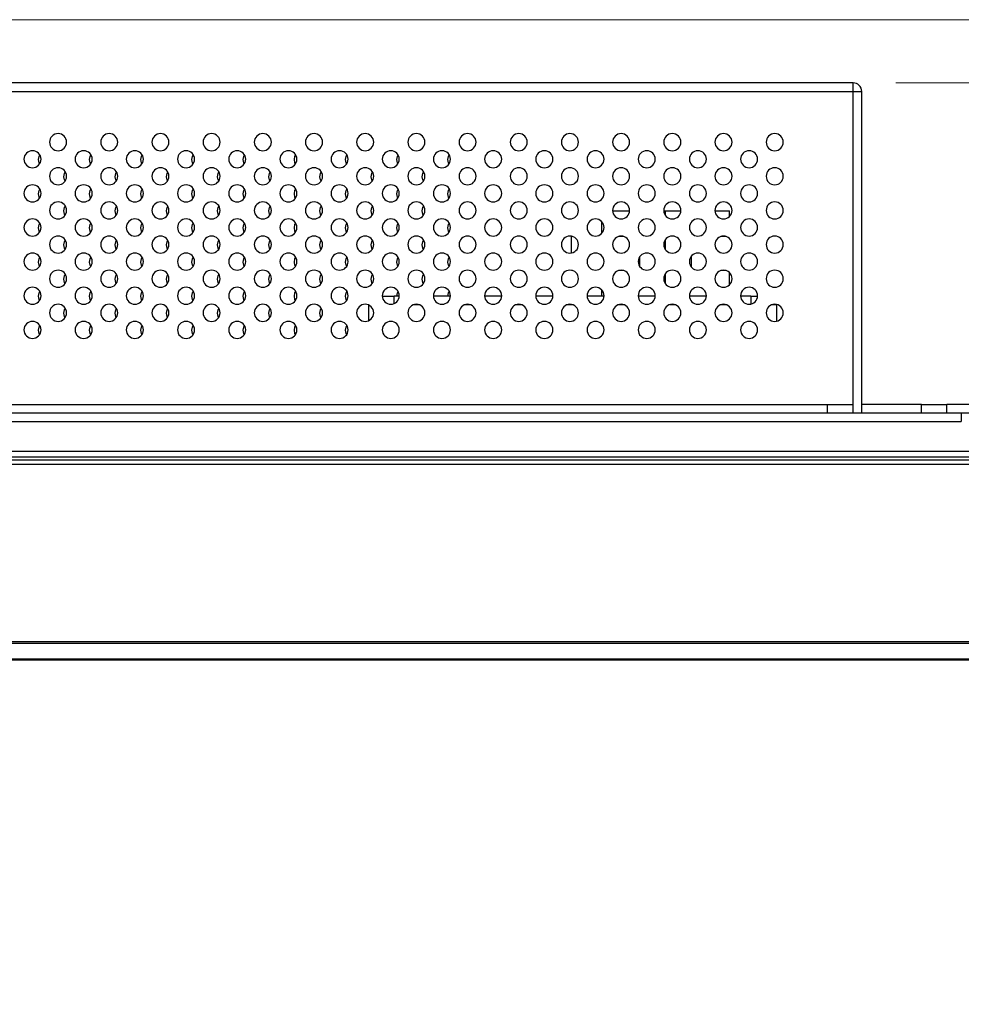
# Model space of a CAD drawing. Header units: millimetres. Extents: x 0 to 1118, y 0 to 864.
# Tile 26 of 254: x 443 to 466, y 599 to 622. Entities that reach past the tile are written whole.
import ezdxf

# ---------------------------------------------------------------- set-up
doc = ezdxf.new("R2010")
doc.units = ezdxf.units.MM
doc.styles.add('SLDTEXTSTYLE0', font='TXT', dxfattribs={"width": 0.75})
doc.dimstyles.new('SLDDIMSTYLE0', dxfattribs={"dimtxt": 4.7625, "dimasz": 3.556, "dimexe": 0, "dimexo": 0.0625, "dimgap": 1.190625, "dimtad": 1, "dimdec": 1, "dimlfac": 5, "dimrnd": 1e-09, "dimzin": 12, "dimdsep": 46, "dimtxsty": 'SLDTEXTSTYLE0', "dimsah": 1, "dimcen": 0.09, "dimadec": 0, "dimazin": 3, "dimtfac": 1, "dimtdec": 1, "dimtofl": 0, "dimtmove": 0, "dimatfit": 3, "dimfxl": 1, "dimfrac": 2, "dimtolj": 1, "dimtzin": 12, "dimarcsym": 0})
doc.dimstyles.new('SLDDIMSTYLE4', dxfattribs={"dimtxt": 4.7625, "dimasz": 3.556, "dimexe": 0, "dimexo": 0.0625, "dimgap": 1.190625, "dimtad": 1, "dimdec": 1, "dimlfac": 5, "dimrnd": 1e-09, "dimzin": 4, "dimdsep": 46, "dimtxsty": 'SLDTEXTSTYLE0', "dimsah": 1, "dimcen": 0.09, "dimadec": 0, "dimazin": 1, "dimtfac": 1, "dimtdec": 1, "dimtofl": 0, "dimtmove": 0, "dimatfit": 3, "dimfxl": 1, "dimfrac": 2, "dimtolj": 1, "dimtzin": 12, "dimarcsym": 0})

# ---------------------------------------------------------------- blocks, each defined once
blk = doc.blocks.new('_D_19')
at = {"color": 7, "linetype": 'Continuous', "lineweight": 0}
for p, q in [((464.029, 620.9), (495.549, 620.9)), ((494.549, 620.9), (494.549, 607.38)), ((483.749, 607.38), (495.549, 607.38)), ((494.549, 607.38), (494.549, 541.146))]:
    blk.add_line(p, q, dxfattribs=at)
at = {"color": 7, "linetype": 'Continuous', "lineweight": 18}
for points in [[(494.549, 620.9), (494.168, 617.344), (494.93, 617.344)], [(494.549, 607.38), (494.93, 610.936), (494.168, 610.936)]]:
    blk.add_solid(points, dxfattribs=at)
at = {"color": 7, "linetype": 'Continuous', "lineweight": 18, "char_height": 4.7625, "attachment_point": 1, "rotation": 90, "style": 'SLDTEXTSTYLE0'}
for s, insert in [('(to Rear Cover)', (488.409, 553.458)), ('67.6', (488.409, 541.146))]:
    blk.add_mtext(s, dxfattribs=dict(at, insert=insert))
blk = doc.blocks.new('_D_20')
at = {"color": 7, "linetype": 'Continuous', "lineweight": 0}
for p, q in [((415.989, 622.38), (507.549, 622.38)), ((506.549, 622.38), (506.549, 607.38)), ((483.749, 607.38), (507.549, 607.38)), ((506.549, 607.38), (506.549, 530.074))]:
    blk.add_line(p, q, dxfattribs=at)
at = {"color": 7, "linetype": 'Continuous', "lineweight": 18}
for points in [[(506.549, 622.38), (506.168, 618.824), (506.93, 618.824)], [(506.549, 607.38), (506.93, 610.936), (506.168, 610.936)]]:
    blk.add_solid(points, dxfattribs=at)
at = {"color": 7, "linetype": 'Continuous', "lineweight": 18, "char_height": 4.7625, "attachment_point": 1, "rotation": 90, "style": 'SLDTEXTSTYLE0'}
for s, insert in [('(to Speaker Cover)', (500.409, 542.386)), ('75.0', (500.409, 530.074))]:
    blk.add_mtext(s, dxfattribs=dict(at, insert=insert))

msp = doc.modelspace()

# ---------------------------------------------------------------- linework, layer by layer
at = {"color": 7, "linetype": 'Continuous', "lineweight": 25}
for p, q in [((463.029, 620.9), (415.249, 620.9)), ((463.029, 620.7), (463.029, 620.9)), ((415.249, 620.7), (463.029, 620.7)), ((463.029, 613.36), (463.029, 620.7)), ((463.029, 620.7), (463.229, 620.7)), ((463.229, 613.16), (463.229, 620.7)), ((457.391, 617.9), (457.79, 617.9)), ((458.591, 617.9), (458.629, 617.9)), ((458.629, 617.9), (458.99, 617.9)), ((459.791, 617.9), (460.129, 617.9)), ((460.129, 617.766), (460.129, 617.9)), ((457.129, 617.655), (457.129, 617.366)), ((456.453, 617.3), (456.429, 617.3)), ((456.429, 616.914), (456.429, 617.3)), ((457.653, 617.3), (457.528, 617.3)), ((460.053, 617.3), (459.928, 617.3)), ((459.239, 616.579), (459.239, 616.842)), ((458.018, 616.812), (458.018, 616.609)), ((456.429, 616.5), (456.429, 616.507)), ((456.453, 616.5), (456.429, 616.5)), ((457.653, 616.5), (457.528, 616.5)), ((460.053, 616.5), (459.928, 616.5)), ((460.129, 616.166), (460.129, 616.455)), ((457.129, 616.055), (457.129, 615.9)), ((451.669, 615.694), (451.669, 615.326)), ((451.991, 615.9), (452.269, 615.9)), ((452.39, 615.9), (452.269, 615.9)), ((452.853, 615.7), (452.728, 615.7)), ((453.59, 615.9), (453.191, 615.9)), ((454.053, 615.7), (453.928, 615.7)), ((454.79, 615.9), (454.391, 615.9)), ((455.253, 615.7), (455.128, 615.7)), ((455.99, 615.9), (455.591, 615.9)), ((456.453, 615.7), (456.328, 615.7)), ((457.19, 615.9), (456.791, 615.9)), ((457.653, 615.7), (457.528, 615.7)), ((458.39, 615.9), (457.991, 615.9)), ((458.853, 615.7), (458.728, 615.7)), ((459.59, 615.9), (459.191, 615.9)), ((460.053, 615.7), (459.928, 615.7)), ((460.629, 615.9), (460.391, 615.9)), ((460.629, 615.9), (460.79, 615.9)), ((461.229, 615.7), (461.128, 615.7)), ((461.229, 615.707), (461.229, 615.7)), ((461.229, 615.7), (461.229, 615.314)), ((415.849, 613.36), (462.429, 613.36)), ((465.565, 613.16), (425.829, 613.16)), ((462.429, 613.16), (462.429, 613.36)), ((462.429, 613.36), (463.029, 613.36)), ((463.029, 613.16), (463.029, 613.36)), ((464.629, 613.36), (463.229, 613.36)), ((464.629, 613.16), (464.629, 613.36)), ((464.629, 613.36), (465.229, 613.36)), ((465.229, 613.16), (465.229, 613.36)), ((479.237, 613.36), (465.229, 613.36)), ((465.565, 613.16), (465.565, 612.96)), ((438.625, 612.96), (465.565, 612.96)), ((479.125, 612.26), (424.447, 612.26)), ((480.729, 612.06), (237.649, 612.06)), ((423.337, 612.132), (479.125, 612.132)), ((237.649, 611.96), (480.729, 611.96)), ((480.729, 607.797), (237.649, 607.797)), ((237.649, 607.769), (480.729, 607.769)), ((480.729, 607.392), (237.649, 607.392)), ((237.649, 607.38), (480.729, 607.38))]:
    msp.add_line(p, q, dxfattribs=at)
at = {"color": 8, "linetype": 'Continuous', "lineweight": 25}
for p, q in [((458.629, 617.793), (458.629, 617.9)), ((458.629, 616.993), (458.629, 617.228)), ((458.629, 616.193), (458.629, 616.428)), ((452.269, 615.726), (452.269, 615.9)), ((460.629, 615.9), (460.629, 615.714))]:
    msp.add_line(p, q, dxfattribs=at)
at = {"color": 7, "linetype": 'Continuous', "lineweight": 25, "flags": 128}
for points in [[(443.929, 619.1), (443.944, 619.177), (443.963, 619.212)], [(445.129, 619.1), (445.144, 619.177), (445.163, 619.212)], [(446.329, 619.1), (446.344, 619.177), (446.363, 619.212)], [(447.529, 619.1), (447.544, 619.177), (447.563, 619.212)], [(448.729, 619.1), (448.744, 619.177), (448.763, 619.212)], [(449.929, 619.1), (449.944, 619.177), (449.963, 619.212)], [(451.129, 619.1), (451.144, 619.177), (451.163, 619.212)], [(452.329, 619.1), (452.344, 619.177), (452.363, 619.212)], [(453.529, 619.1), (453.544, 619.177), (453.563, 619.212)], [(443.956, 618.999), (443.944, 619.024), (443.929, 619.1)], [(445.156, 618.999), (445.144, 619.024), (445.129, 619.1)], [(446.356, 618.999), (446.344, 619.024), (446.329, 619.1)], [(447.556, 618.999), (447.544, 619.024), (447.529, 619.1)], [(448.756, 618.999), (448.744, 619.024), (448.729, 619.1)], [(449.956, 618.999), (449.944, 619.024), (449.929, 619.1)], [(451.156, 618.999), (451.144, 619.024), (451.129, 619.1)], [(452.356, 618.999), (452.344, 619.024), (452.329, 619.1)], [(453.556, 618.999), (453.544, 619.024), (453.529, 619.1)], [(444.529, 618.7), (444.544, 618.777), (444.563, 618.812)], [(444.556, 618.599), (444.544, 618.624), (444.529, 618.7)], [(445.729, 618.7), (445.744, 618.777), (445.763, 618.812)], [(445.756, 618.599), (445.744, 618.624), (445.729, 618.7)], [(446.929, 618.7), (446.944, 618.777), (446.963, 618.812)], [(446.956, 618.599), (446.944, 618.624), (446.929, 618.7)], [(448.129, 618.7), (448.144, 618.777), (448.163, 618.812)], [(448.156, 618.599), (448.144, 618.624), (448.129, 618.7)], [(449.329, 618.7), (449.344, 618.777), (449.363, 618.812)], [(449.356, 618.599), (449.344, 618.624), (449.329, 618.7)], [(450.529, 618.7), (450.544, 618.777), (450.563, 618.812)], [(450.556, 618.599), (450.544, 618.624), (450.529, 618.7)], [(451.729, 618.7), (451.744, 618.777), (451.763, 618.812)], [(451.756, 618.599), (451.744, 618.624), (451.729, 618.7)], [(452.929, 618.7), (452.944, 618.777), (452.963, 618.812)], [(452.956, 618.599), (452.944, 618.624), (452.929, 618.7)], [(443.929, 618.3), (443.944, 618.377), (443.963, 618.412)], [(443.956, 618.199), (443.944, 618.224), (443.929, 618.3)], [(445.129, 618.3), (445.144, 618.377), (445.163, 618.412)], [(445.156, 618.199), (445.144, 618.224), (445.129, 618.3)], [(446.329, 618.3), (446.344, 618.377), (446.363, 618.412)], [(446.356, 618.199), (446.344, 618.224), (446.329, 618.3)], [(447.529, 618.3), (447.544, 618.377), (447.563, 618.412)], [(447.556, 618.199), (447.544, 618.224), (447.529, 618.3)], [(448.729, 618.3), (448.744, 618.377), (448.763, 618.412)], [(448.756, 618.199), (448.744, 618.224), (448.729, 618.3)], [(449.929, 618.3), (449.944, 618.377), (449.963, 618.412)], [(449.956, 618.199), (449.944, 618.224), (449.929, 618.3)], [(451.129, 618.3), (451.144, 618.377), (451.163, 618.412)], [(451.156, 618.199), (451.144, 618.224), (451.129, 618.3)], [(452.329, 618.3), (452.344, 618.377), (452.363, 618.412)], [(452.356, 618.199), (452.344, 618.224), (452.329, 618.3)], [(453.529, 618.3), (453.544, 618.377), (453.563, 618.412)], [(453.556, 618.199), (453.544, 618.224), (453.529, 618.3)], [(444.529, 617.9), (444.544, 617.977), (444.563, 618.012)], [(445.729, 617.9), (445.744, 617.977), (445.763, 618.012)], [(446.929, 617.9), (446.944, 617.977), (446.963, 618.012)], [(448.129, 617.9), (448.144, 617.977), (448.163, 618.012)], [(449.329, 617.9), (449.344, 617.977), (449.363, 618.012)], [(450.529, 617.9), (450.544, 617.977), (450.563, 618.012)], [(451.729, 617.9), (451.744, 617.977), (451.763, 618.012)], [(452.929, 617.9), (452.944, 617.977), (452.963, 618.012)], [(444.556, 617.799), (444.544, 617.824), (444.529, 617.9)], [(445.756, 617.799), (445.744, 617.824), (445.729, 617.9)], [(446.956, 617.799), (446.944, 617.824), (446.929, 617.9)], [(448.156, 617.799), (448.144, 617.824), (448.129, 617.9)], [(449.356, 617.799), (449.344, 617.824), (449.329, 617.9)], [(450.556, 617.799), (450.544, 617.824), (450.529, 617.9)], [(451.756, 617.799), (451.744, 617.824), (451.729, 617.9)], [(452.956, 617.799), (452.944, 617.824), (452.929, 617.9)], [(443.929, 617.5), (443.944, 617.577), (443.963, 617.612)], [(445.129, 617.5), (445.144, 617.577), (445.163, 617.612)], [(446.329, 617.5), (446.344, 617.577), (446.363, 617.612)], [(447.529, 617.5), (447.544, 617.577), (447.563, 617.612)], [(448.729, 617.5), (448.744, 617.577), (448.763, 617.612)], [(449.929, 617.5), (449.944, 617.577), (449.963, 617.612)], [(451.129, 617.5), (451.144, 617.577), (451.163, 617.612)], [(452.329, 617.5), (452.344, 617.577), (452.363, 617.612)], [(453.529, 617.5), (453.544, 617.577), (453.563, 617.612)], [(443.956, 617.399), (443.944, 617.424), (443.929, 617.5)], [(445.156, 617.399), (445.144, 617.424), (445.129, 617.5)], [(446.356, 617.399), (446.344, 617.424), (446.329, 617.5)], [(447.556, 617.399), (447.544, 617.424), (447.529, 617.5)], [(448.756, 617.399), (448.744, 617.424), (448.729, 617.5)], [(449.956, 617.399), (449.944, 617.424), (449.929, 617.5)], [(451.156, 617.399), (451.144, 617.424), (451.129, 617.5)], [(452.356, 617.399), (452.344, 617.424), (452.329, 617.5)], [(453.556, 617.399), (453.544, 617.424), (453.529, 617.5)], [(444.529, 617.1), (444.544, 617.177), (444.563, 617.212)], [(444.556, 616.999), (444.544, 617.024), (444.529, 617.1)], [(445.729, 617.1), (445.744, 617.177), (445.763, 617.212)], [(445.756, 616.999), (445.744, 617.024), (445.729, 617.1)], [(446.929, 617.1), (446.944, 617.177), (446.963, 617.212)], [(446.956, 616.999), (446.944, 617.024), (446.929, 617.1)], [(448.129, 617.1), (448.144, 617.177), (448.163, 617.212)], [(448.156, 616.999), (448.144, 617.024), (448.129, 617.1)], [(449.329, 617.1), (449.344, 617.177), (449.363, 617.212)], [(449.356, 616.999), (449.344, 617.024), (449.329, 617.1)], [(450.529, 617.1), (450.544, 617.177), (450.563, 617.212)], [(450.556, 616.999), (450.544, 617.024), (450.529, 617.1)], [(451.729, 617.1), (451.744, 617.177), (451.763, 617.212)], [(451.756, 616.999), (451.744, 617.024), (451.729, 617.1)], [(452.929, 617.1), (452.944, 617.177), (452.963, 617.212)], [(452.956, 616.999), (452.944, 617.024), (452.929, 617.1)], [(443.929, 616.7), (443.944, 616.777), (443.963, 616.812)], [(443.956, 616.599), (443.944, 616.624), (443.929, 616.7)], [(445.129, 616.7), (445.144, 616.777), (445.163, 616.812)], [(445.156, 616.599), (445.144, 616.624), (445.129, 616.7)], [(446.329, 616.7), (446.344, 616.777), (446.363, 616.812)], [(446.356, 616.599), (446.344, 616.624), (446.329, 616.7)], [(447.529, 616.7), (447.544, 616.777), (447.563, 616.812)], [(447.556, 616.599), (447.544, 616.624), (447.529, 616.7)], [(448.729, 616.7), (448.744, 616.777), (448.763, 616.812)], [(448.756, 616.599), (448.744, 616.624), (448.729, 616.7)], [(449.929, 616.7), (449.944, 616.777), (449.963, 616.812)], [(449.956, 616.599), (449.944, 616.624), (449.929, 616.7)], [(451.129, 616.7), (451.144, 616.777), (451.163, 616.812)], [(451.156, 616.599), (451.144, 616.624), (451.129, 616.7)], [(452.329, 616.7), (452.344, 616.777), (452.363, 616.812)], [(452.356, 616.599), (452.344, 616.624), (452.329, 616.7)], [(453.529, 616.7), (453.544, 616.777), (453.563, 616.812)], [(453.556, 616.599), (453.544, 616.624), (453.529, 616.7)], [(444.529, 616.3), (444.544, 616.377), (444.563, 616.412)], [(445.729, 616.3), (445.744, 616.377), (445.763, 616.412)], [(446.929, 616.3), (446.944, 616.377), (446.963, 616.412)], [(448.129, 616.3), (448.144, 616.377), (448.163, 616.412)], [(449.329, 616.3), (449.344, 616.377), (449.363, 616.412)], [(450.529, 616.3), (450.544, 616.377), (450.563, 616.412)], [(451.729, 616.3), (451.744, 616.377), (451.763, 616.412)], [(452.929, 616.3), (452.944, 616.377), (452.963, 616.412)], [(444.556, 616.199), (444.544, 616.224), (444.529, 616.3)], [(445.756, 616.199), (445.744, 616.224), (445.729, 616.3)], [(446.956, 616.199), (446.944, 616.224), (446.929, 616.3)], [(448.156, 616.199), (448.144, 616.224), (448.129, 616.3)], [(449.356, 616.199), (449.344, 616.224), (449.329, 616.3)], [(450.556, 616.199), (450.544, 616.224), (450.529, 616.3)], [(451.756, 616.199), (451.744, 616.224), (451.729, 616.3)], [(452.956, 616.199), (452.944, 616.224), (452.929, 616.3)], [(443.929, 615.9), (443.944, 615.977), (443.963, 616.012)], [(445.129, 615.9), (445.144, 615.977), (445.163, 616.012)], [(446.329, 615.9), (446.344, 615.977), (446.363, 616.012)], [(447.529, 615.9), (447.544, 615.977), (447.563, 616.012)], [(448.729, 615.9), (448.744, 615.977), (448.763, 616.012)], [(449.929, 615.9), (449.944, 615.977), (449.963, 616.012)], [(451.129, 615.9), (451.144, 615.977), (451.163, 616.012)], [(452.329, 615.9), (452.344, 615.977), (452.363, 616.012)], [(453.529, 615.9), (453.544, 615.977), (453.563, 616.012)], [(443.956, 615.799), (443.944, 615.824), (443.929, 615.9)], [(445.156, 615.799), (445.144, 615.824), (445.129, 615.9)], [(446.356, 615.799), (446.344, 615.824), (446.329, 615.9)], [(447.556, 615.799), (447.544, 615.824), (447.529, 615.9)], [(448.756, 615.799), (448.744, 615.824), (448.729, 615.9)], [(449.956, 615.799), (449.944, 615.824), (449.929, 615.9)], [(451.156, 615.799), (451.144, 615.824), (451.129, 615.9)], [(444.529, 615.5), (444.544, 615.577), (444.563, 615.612)], [(444.556, 615.399), (444.544, 615.424), (444.529, 615.5)], [(445.729, 615.5), (445.744, 615.577), (445.763, 615.612)], [(445.756, 615.399), (445.744, 615.424), (445.729, 615.5)], [(446.929, 615.5), (446.944, 615.577), (446.963, 615.612)], [(446.956, 615.399), (446.944, 615.424), (446.929, 615.5)], [(448.129, 615.5), (448.144, 615.577), (448.163, 615.612)], [(448.156, 615.399), (448.144, 615.424), (448.129, 615.5)], [(449.329, 615.5), (449.344, 615.577), (449.363, 615.612)], [(449.356, 615.399), (449.344, 615.424), (449.329, 615.5)], [(450.529, 615.5), (450.544, 615.577), (450.563, 615.612)], [(450.556, 615.399), (450.544, 615.424), (450.529, 615.5)], [(443.929, 615.1), (443.944, 615.177), (443.963, 615.212)], [(443.956, 614.999), (443.944, 615.024), (443.929, 615.1)], [(445.129, 615.1), (445.144, 615.177), (445.163, 615.212)], [(445.156, 614.999), (445.144, 615.024), (445.129, 615.1)], [(446.329, 615.1), (446.344, 615.177), (446.363, 615.212)], [(446.356, 614.999), (446.344, 615.024), (446.329, 615.1)], [(447.529, 615.1), (447.544, 615.177), (447.563, 615.212)], [(447.556, 614.999), (447.544, 615.024), (447.529, 615.1)], [(448.729, 615.1), (448.744, 615.177), (448.763, 615.212)], [(448.756, 614.999), (448.744, 615.024), (448.729, 615.1)], [(449.929, 615.1), (449.944, 615.177), (449.963, 615.212)], [(449.956, 614.999), (449.944, 615.024), (449.929, 615.1)], [(451.129, 615.1), (451.144, 615.177), (451.163, 615.212)], [(451.156, 614.999), (451.144, 615.024), (451.129, 615.1)]]:
    msp.add_lwpolyline(points, dxfattribs=at)
at = {"color": 7, "linetype": 'Continuous', "lineweight": 25}
for centre, start, end in [((463.029, 620.7), 0, 90), ((444.39, 619.51), 0, 180), ((445.59, 619.51), 0, 180), ((446.79, 619.51), 0, 180), ((447.99, 619.51), 0, 180), ((449.19, 619.51), 0, 180), ((450.39, 619.51), 0, 180), ((451.59, 619.51), 0, 180), ((452.79, 619.51), 0, 180), ((453.99, 619.51), 0, 180), ((455.19, 619.51), 0, 180), ((456.39, 619.51), 0, 180), ((457.59, 619.51), 0, 180), ((458.79, 619.51), 0, 180), ((459.99, 619.51), 0, 180), ((461.19, 619.51), 0, 180), ((444.39, 619.51), 180, 0), ((445.59, 619.51), 180, 0), ((446.79, 619.51), 180, 0), ((447.99, 619.51), 180, 0), ((449.19, 619.51), 180, 0), ((450.39, 619.51), 180, 0), ((451.59, 619.51), 180, 0), ((452.79, 619.51), 180, 0), ((453.99, 619.51), 180, 0), ((455.19, 619.51), 180, 0), ((456.39, 619.51), 180, 0), ((457.59, 619.51), 180, 0), ((458.79, 619.51), 180, 0), ((459.99, 619.51), 180, 0), ((461.19, 619.51), 180, 0), ((443.79, 619.11), 0, 180), ((444.99, 619.11), 0, 180), ((446.19, 619.11), 0, 180), ((447.39, 619.11), 0, 180), ((448.59, 619.11), 0, 180), ((449.79, 619.11), 0, 180), ((450.99, 619.11), 0, 180), ((452.19, 619.11), 0, 180), ((453.39, 619.11), 0, 180), ((454.59, 619.11), 0, 180), ((455.79, 619.11), 0, 180), ((456.99, 619.11), 0, 180), ((458.19, 619.11), 0, 180), ((459.39, 619.11), 0, 180), ((460.59, 619.11), 0, 180), ((443.79, 619.11), 180, 0), ((444.99, 619.11), 180, 0), ((446.19, 619.11), 180, 0), ((447.39, 619.11), 180, 0), ((448.59, 619.11), 180, 0), ((449.79, 619.11), 180, 0), ((450.99, 619.11), 180, 0), ((452.19, 619.11), 180, 0), ((453.39, 619.11), 180, 0), ((454.59, 619.11), 180, 0), ((455.79, 619.11), 180, 0), ((456.99, 619.11), 180, 0), ((458.19, 619.11), 180, 0), ((459.39, 619.11), 180, 0), ((460.59, 619.11), 180, 0), ((444.39, 618.71), 0, 180), ((444.39, 618.71), 180, 0), ((445.59, 618.71), 0, 180), ((445.59, 618.71), 180, 0), ((446.79, 618.71), 0, 180), ((446.79, 618.71), 180, 0), ((447.99, 618.71), 0, 180), ((447.99, 618.71), 180, 0), ((449.19, 618.71), 0, 180), ((449.19, 618.71), 180, 0), ((450.39, 618.71), 0, 180), ((450.39, 618.71), 180, 0), ((451.59, 618.71), 0, 180), ((451.59, 618.71), 180, 0), ((452.79, 618.71), 0, 180), ((452.79, 618.71), 180, 0), ((453.99, 618.71), 0, 180), ((453.99, 618.71), 180, 0), ((455.19, 618.71), 0, 180), ((455.19, 618.71), 180, 0), ((456.39, 618.71), 0, 180), ((456.39, 618.71), 180, 0), ((457.59, 618.71), 0, 180), ((457.59, 618.71), 180, 0), ((458.79, 618.71), 0, 180), ((458.79, 618.71), 180, 0), ((459.99, 618.71), 0, 180), ((459.99, 618.71), 180, 0), ((461.19, 618.71), 0, 180), ((461.19, 618.71), 180, 0), ((443.79, 618.31), 0, 180), ((444.99, 618.31), 0, 180), ((446.19, 618.31), 0, 180), ((447.39, 618.31), 0, 180), ((448.59, 618.31), 0, 180), ((449.79, 618.31), 0, 180), ((450.99, 618.31), 0, 180), ((452.19, 618.31), 0, 180), ((453.39, 618.31), 0, 180), ((454.59, 618.31), 0, 180), ((455.79, 618.31), 0, 180), ((456.99, 618.31), 0, 180), ((458.19, 618.31), 0, 180), ((459.39, 618.31), 0, 180), ((460.59, 618.31), 0, 180), ((443.79, 618.31), 180, 0), ((444.99, 618.31), 180, 0), ((446.19, 618.31), 180, 0), ((447.39, 618.31), 180, 0), ((448.59, 618.31), 180, 0), ((449.79, 618.31), 180, 0), ((450.99, 618.31), 180, 0), ((452.19, 618.31), 180, 0), ((453.39, 618.31), 180, 0), ((454.59, 618.31), 180, 0), ((455.79, 618.31), 180, 0), ((456.99, 618.31), 180, 0), ((458.19, 618.31), 180, 0), ((459.39, 618.31), 180, 0), ((460.59, 618.31), 180, 0), ((444.39, 617.91), 0, 180), ((445.59, 617.91), 0, 180), ((446.79, 617.91), 0, 180), ((447.99, 617.91), 0, 180), ((449.19, 617.91), 0, 180), ((450.39, 617.91), 0, 180), ((451.59, 617.91), 0, 180), ((452.79, 617.91), 0, 180), ((453.99, 617.91), 0, 180), ((455.19, 617.91), 0, 180), ((456.39, 617.91), 0, 180), ((457.59, 617.91), 0, 180), ((458.79, 617.91), 0, 180), ((459.99, 617.91), 0, 180), ((461.19, 617.91), 0, 180), ((444.39, 617.91), 180, 0), ((445.59, 617.91), 180, 0), ((446.79, 617.91), 180, 0), ((447.99, 617.91), 180, 0), ((449.19, 617.91), 180, 0), ((450.39, 617.91), 180, 0), ((451.59, 617.91), 180, 0), ((452.79, 617.91), 180, 0), ((453.99, 617.91), 180, 0), ((455.19, 617.91), 180, 0), ((456.39, 617.91), 180, 0), ((457.59, 617.91), 180, 0), ((458.79, 617.91), 180, 0), ((459.99, 617.91), 180, 0), ((461.19, 617.91), 180, 0), ((443.79, 617.51), 0, 180), ((444.99, 617.51), 0, 180), ((446.19, 617.51), 0, 180), ((447.39, 617.51), 0, 180), ((448.59, 617.51), 0, 180), ((449.79, 617.51), 0, 180), ((450.99, 617.51), 0, 180), ((452.19, 617.51), 0, 180), ((453.39, 617.51), 0, 180), ((454.59, 617.51), 0, 180), ((455.79, 617.51), 0, 180), ((456.99, 617.51), 0, 180), ((458.19, 617.51), 0, 180), ((459.39, 617.51), 0, 180), ((460.59, 617.51), 0, 180), ((443.79, 617.51), 180, 0), ((444.39, 617.11), 0, 180), ((444.99, 617.51), 180, 0), ((445.59, 617.11), 0, 180), ((446.19, 617.51), 180, 0), ((446.79, 617.11), 0, 180), ((447.39, 617.51), 180, 0), ((447.99, 617.11), 0, 180), ((448.59, 617.51), 180, 0), ((449.19, 617.11), 0, 180), ((449.79, 617.51), 180, 0), ((450.39, 617.11), 0, 180), ((450.99, 617.51), 180, 0), ((451.59, 617.11), 0, 180), ((452.19, 617.51), 180, 0), ((452.79, 617.11), 0, 180), ((453.39, 617.51), 180, 0), ((453.99, 617.11), 0, 180), ((454.59, 617.51), 180, 0), ((455.19, 617.11), 0, 180), ((455.79, 617.51), 180, 0), ((456.39, 617.11), 0, 180), ((456.99, 617.51), 180, 0), ((457.59, 617.11), 0, 180), ((458.19, 617.51), 180, 0), ((458.79, 617.11), 0, 180), ((459.39, 617.51), 180, 0), ((459.99, 617.11), 0, 180), ((460.59, 617.51), 180, 0), ((461.19, 617.11), 0, 180), ((444.39, 617.11), 180, 0), ((445.59, 617.11), 180, 0), ((446.79, 617.11), 180, 0), ((447.99, 617.11), 180, 0), ((449.19, 617.11), 180, 0), ((450.39, 617.11), 180, 0), ((451.59, 617.11), 180, 0), ((452.79, 617.11), 180, 0), ((453.99, 617.11), 180, 0), ((455.19, 617.11), 180, 0), ((456.39, 617.11), 180, 0), ((457.59, 617.11), 180, 0), ((458.79, 617.11), 180, 0), ((459.99, 617.11), 180, 0), ((461.19, 617.11), 180, 0), ((443.79, 616.71), 0, 180), ((444.99, 616.71), 0, 180), ((446.19, 616.71), 0, 180), ((447.39, 616.71), 0, 180), ((448.59, 616.71), 0, 180), ((449.79, 616.71), 0, 180), ((450.99, 616.71), 0, 180), ((452.19, 616.71), 0, 180), ((453.39, 616.71), 0, 180), ((454.59, 616.71), 0, 180), ((455.79, 616.71), 0, 180), ((456.99, 616.71), 0, 180), ((458.19, 616.71), 0, 180), ((459.39, 616.71), 0, 180), ((460.59, 616.71), 0, 180), ((443.79, 616.71), 180, 0), ((444.99, 616.71), 180, 0), ((446.19, 616.71), 180, 0), ((447.39, 616.71), 180, 0), ((448.59, 616.71), 180, 0), ((449.79, 616.71), 180, 0), ((450.99, 616.71), 180, 0), ((452.19, 616.71), 180, 0), ((453.39, 616.71), 180, 0), ((454.59, 616.71), 180, 0), ((455.79, 616.71), 180, 0), ((456.99, 616.71), 180, 0), ((458.19, 616.71), 180, 0), ((459.39, 616.71), 180, 0), ((460.59, 616.71), 180, 0), ((444.39, 616.31), 0, 180), ((445.59, 616.31), 0, 180), ((446.79, 616.31), 0, 180), ((447.99, 616.31), 0, 180), ((449.19, 616.31), 0, 180), ((450.39, 616.31), 0, 180), ((451.59, 616.31), 0, 180), ((452.79, 616.31), 0, 180), ((453.99, 616.31), 0, 180), ((455.19, 616.31), 0, 180), ((456.39, 616.31), 0, 180), ((457.59, 616.31), 0, 180), ((458.79, 616.31), 0, 180), ((459.99, 616.31), 0, 180), ((461.19, 616.31), 0, 180), ((444.39, 616.31), 180, 0), ((445.59, 616.31), 180, 0), ((446.79, 616.31), 180, 0), ((447.99, 616.31), 180, 0), ((449.19, 616.31), 180, 0), ((450.39, 616.31), 180, 0), ((451.59, 616.31), 180, 0), ((452.79, 616.31), 180, 0), ((453.99, 616.31), 180, 0), ((455.19, 616.31), 180, 0), ((456.39, 616.31), 180, 0), ((457.59, 616.31), 180, 0), ((458.79, 616.31), 180, 0), ((459.99, 616.31), 180, 0), ((461.19, 616.31), 180, 0), ((443.79, 615.91), 0, 180), ((444.99, 615.91), 0, 180), ((446.19, 615.91), 0, 180), ((447.39, 615.91), 0, 180), ((448.59, 615.91), 0, 180), ((449.79, 615.91), 0, 180), ((450.99, 615.91), 0, 180), ((452.19, 615.91), 0, 180), ((453.39, 615.91), 0, 180), ((454.59, 615.91), 0, 180), ((455.79, 615.91), 0, 180), ((456.99, 615.91), 0, 180), ((458.19, 615.91), 0, 180), ((459.39, 615.91), 0, 180), ((460.59, 615.91), 0, 180), ((443.79, 615.91), 180, 0), ((444.39, 615.51), 0, 180), ((444.99, 615.91), 180, 0), ((445.59, 615.51), 0, 180), ((446.19, 615.91), 180, 0), ((446.79, 615.51), 0, 180), ((447.39, 615.91), 180, 0), ((447.99, 615.51), 0, 180), ((448.59, 615.91), 180, 0), ((449.19, 615.51), 0, 180), ((449.79, 615.91), 180, 0), ((450.39, 615.51), 0, 180), ((450.99, 615.91), 180, 0), ((451.59, 615.51), 0, 180), ((452.19, 615.91), 180, 0), ((452.79, 615.51), 0, 180), ((453.39, 615.91), 180, 0), ((453.99, 615.51), 0, 180), ((454.59, 615.91), 180, 0), ((455.19, 615.51), 0, 180), ((455.79, 615.91), 180, 0), ((456.39, 615.51), 0, 180), ((456.99, 615.91), 180, 0), ((457.59, 615.51), 0, 180), ((458.19, 615.91), 180, 0), ((458.79, 615.51), 0, 180), ((459.39, 615.91), 180, 0), ((459.99, 615.51), 0, 180), ((460.59, 615.91), 180, 0), ((461.19, 615.51), 0, 180), ((444.39, 615.51), 180, 0), ((445.59, 615.51), 180, 0), ((446.79, 615.51), 180, 0), ((447.99, 615.51), 180, 0), ((449.19, 615.51), 180, 0), ((450.39, 615.51), 180, 0), ((451.59, 615.51), 180, 0), ((452.79, 615.51), 180, 0), ((453.99, 615.51), 180, 0), ((455.19, 615.51), 180, 0), ((456.39, 615.51), 180, 0), ((457.59, 615.51), 180, 0), ((458.79, 615.51), 180, 0), ((459.99, 615.51), 180, 0), ((461.19, 615.51), 180, 0), ((443.79, 615.11), 0, 180), ((444.99, 615.11), 0, 180), ((446.19, 615.11), 0, 180), ((447.39, 615.11), 0, 180), ((448.59, 615.11), 0, 180), ((449.79, 615.11), 0, 180), ((450.99, 615.11), 0, 180), ((452.19, 615.11), 0, 180), ((453.39, 615.11), 0, 180), ((454.59, 615.11), 0, 180), ((455.79, 615.11), 0, 180), ((456.99, 615.11), 0, 180), ((458.19, 615.11), 0, 180), ((459.39, 615.11), 0, 180), ((460.59, 615.11), 0, 180), ((443.79, 615.11), 180, 0), ((444.99, 615.11), 180, 0), ((446.19, 615.11), 180, 0), ((447.39, 615.11), 180, 0), ((448.59, 615.11), 180, 0), ((449.79, 615.11), 180, 0), ((450.99, 615.11), 180, 0), ((452.19, 615.11), 180, 0), ((453.39, 615.11), 180, 0), ((454.59, 615.11), 180, 0), ((455.79, 615.11), 180, 0), ((456.99, 615.11), 180, 0), ((458.19, 615.11), 180, 0), ((459.39, 615.11), 180, 0), ((460.59, 615.11), 180, 0)]:
    msp.add_arc(centre, 0.2, start, end, dxfattribs=at)
msp.add_open_spline([(466.258, 613.16), (466.248, 613.16), (466.227, 613.16), (466.07, 613.16), (465.879, 613.16), (465.703, 613.16), (465.611, 613.16), (465.565, 613.16)], degree=3, knots=[0, 0, 0, 0, 0.23602, 0.487311, 0.744931, 0.872291, 1, 1, 1, 1], dxfattribs=at)

# ---------------------------------------------------------------- dimensions: what is measured, and where the dimension line sits
at = {"color": 7, "linetype": 'Continuous', "lineweight": 18}
for base, p1, text, dimstyle, picture, middle in [((506.549, 607.38), (414.989, 622.38), '<>(to Speaker Cover)', 'SLDDIMSTYLE4', '_D_20', (506.549, 565.515)), ((494.549, 607.38), (463.029, 620.9), '<>(to Rear Cover)', 'SLDDIMSTYLE0', '_D_19', (494.549, 571.11))]:
    dim = msp.add_linear_dim(base=base, p1=p1, p2=(482.749, 607.38), angle=90, text=text, dimstyle=dimstyle, dxfattribs=at)
    dim.commit()
    dim.dimension.update_dxf_attribs({"geometry": picture, "text_midpoint": middle, "dimtype": 160})

doc.saveas('drawing.dxf')
